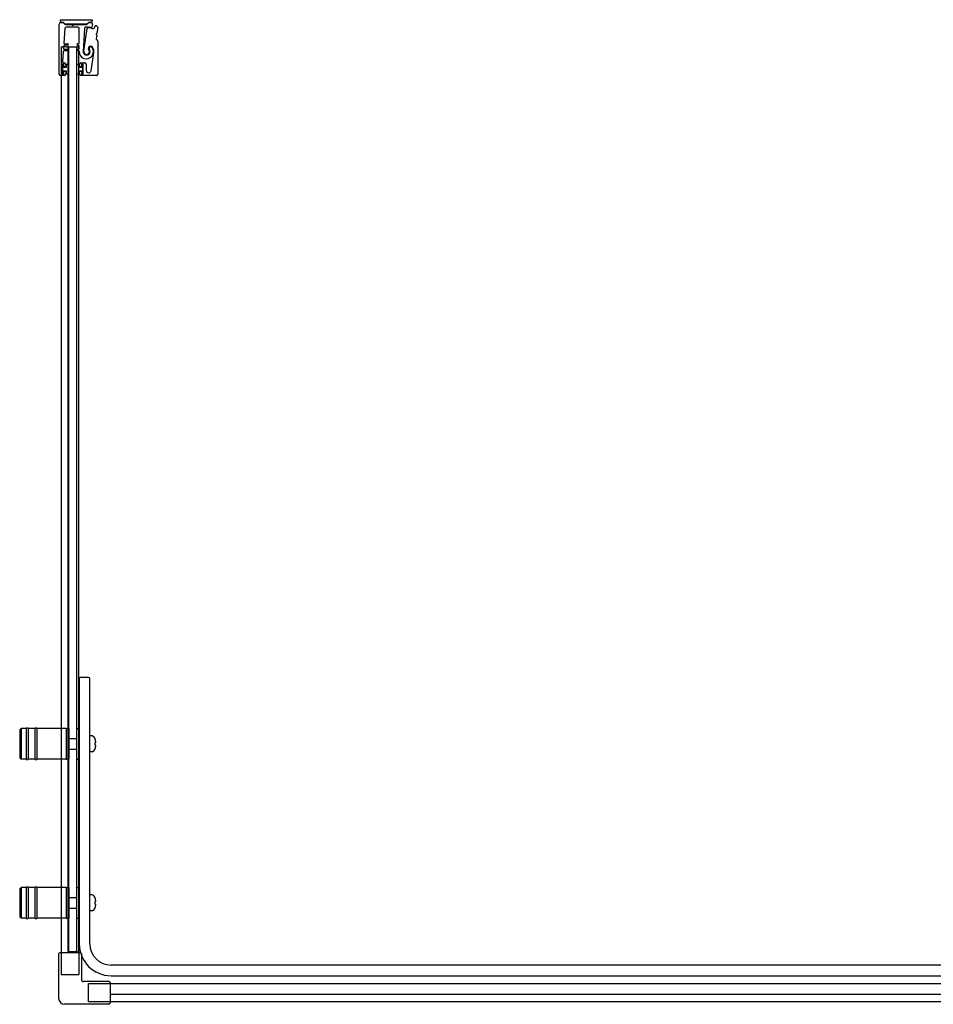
# Model space of a CAD drawing. Header units: millimetres. Extents: x 3692.08 to 3693.69, y 3781.17 to 3781.91.
# Tile 1 of 2: x 3692.08 to 3692.77, y 3781.17 to 3781.91. Entities that reach past the tile are written whole.
import ezdxf

# ---------------------------------------------------------------- set-up
doc = ezdxf.new("R2010")
doc.units = ezdxf.units.MM
doc.linetypes.add('HIDDEN', pattern=[9.525, 6.35, -3.175])
doc.layers.add('SANINDUSA', color=3, linetype='Continuous')

msp = doc.modelspace()

# ---------------------------------------------------------------- linework, layer by layer
at = {"layer": 'SANINDUSA'}
for p, q in [((3692.11082, 3781.91205), (3692.13475, 3781.91205)), ((3692.11082, 3781.91105), (3692.11082, 3781.91205)), ((3692.11108, 3781.90997), (3692.11254, 3781.90997)), ((3692.11255, 3781.91005), (3692.11182, 3781.91005)), ((3692.11324, 3781.90968), (3692.11415, 3781.90877)), ((3692.11441, 3781.90876), (3692.11349, 3781.90966)), ((3692.13181, 3781.90965), (3692.1309, 3781.90876)), ((3692.13115, 3781.90877), (3692.13206, 3781.90968)), ((3692.13375, 3781.91005), (3692.13277, 3781.91005)), ((3692.13277, 3781.90998), (3692.13277, 3781.90998)), ((3692.13277, 3781.90998), (3692.13377, 3781.90998)), ((3692.13475, 3781.91205), (3692.13475, 3781.91105)), ((3692.10983, 3781.87097), (3692.10983, 3781.90872)), ((3692.11427, 3781.90554), (3692.11348, 3781.89445)), ((3692.11485, 3781.90848), (3692.11906, 3781.90848)), ((3692.13045, 3781.90857), (3692.11486, 3781.90857)), ((3692.12396, 3781.90647), (3692.11527, 3781.90647)), ((3692.11924, 3781.9084), (3692.11972, 3781.90792)), ((3692.12043, 3781.90792), (3692.12091, 3781.9084)), ((3692.12109, 3781.90848), (3692.13044, 3781.90848)), ((3692.12496, 3781.89441), (3692.12496, 3781.90547)), ((3692.12892, 3781.90545), (3692.12801, 3781.88806)), ((3692.12853, 3781.88823), (3692.13106, 3781.90545)), ((3692.13499, 3781.90847), (3692.13457, 3781.90648)), ((3692.13665, 3781.90592), (3692.13703, 3781.90717)), ((3692.13903, 3781.90614), (3692.13842, 3781.90183)), ((3692.13822, 3781.90035), (3692.13781, 3781.89749)), ((3692.13788, 3781.90094), (3692.13816, 3781.90057)), ((3692.13831, 3781.90163), (3692.13794, 3781.90136)), ((3692.13796, 3781.89707), (3692.13886, 3781.89617)), ((3692.13915, 3781.89546), (3692.13915, 3781.87097)), ((3692.1113, 3781.89144), (3692.1113, 3781.20783)), ((3692.1113, 3781.89144), (3692.1123, 3781.89144)), ((3692.1155, 3781.89144), (3692.1123, 3781.89144)), ((3692.11303, 3781.88805), (3692.1125, 3781.88054)), ((3692.11333, 3781.89225), (3692.11319, 3781.89025)), ((3692.11638, 3781.88851), (3692.11353, 3781.88851)), ((3692.11369, 3781.88971), (3692.11638, 3781.88971)), ((3692.11638, 3781.89271), (3692.11383, 3781.89271)), ((3692.11398, 3781.89391), (3692.11638, 3781.89391)), ((3692.1155, 3781.89144), (3692.11649, 3781.89144)), ((3692.11679, 3781.89144), (3692.11649, 3781.89144)), ((3692.11679, 3781.20844), (3692.11679, 3781.89144)), ((3692.11679, 3781.89144), (3692.12335, 3781.89144)), ((3692.11707, 3781.20844), (3692.11707, 3781.89144)), ((3692.11707, 3781.89144), (3692.12307, 3781.89144)), ((3692.12307, 3781.89144), (3692.12307, 3781.20844)), ((3692.12335, 3781.20844), (3692.12335, 3781.89144)), ((3692.12369, 3781.89144), (3692.12335, 3781.89144)), ((3692.12369, 3781.89144), (3692.12419, 3781.89144)), ((3692.12378, 3781.89391), (3692.12446, 3781.89391)), ((3692.12446, 3781.89271), (3692.12378, 3781.89271)), ((3692.12378, 3781.88971), (3692.12446, 3781.88971)), ((3692.12446, 3781.88851), (3692.12378, 3781.88851)), ((3692.12455, 3781.89144), (3692.12419, 3781.89144)), ((3692.12455, 3781.89144), (3692.12485, 3781.89144)), ((3692.12485, 3781.20844), (3692.12485, 3781.89144)), ((3692.12496, 3781.89021), (3692.12496, 3781.89221)), ((3692.13396, 3781.87352), (3692.13609, 3781.88697)), ((3692.11213, 3781.87817), (3692.11213, 3781.87127)), ((3692.11328, 3781.87822), (3692.11228, 3781.87822)), ((3692.11228, 3781.87822), (3692.11228, 3781.87122)), ((3692.11313, 3781.87847), (3692.11243, 3781.87847)), ((3692.11328, 3781.87597), (3692.11328, 3781.87822)), ((3692.11528, 3781.87597), (3692.11328, 3781.87597)), ((3692.11328, 3781.87347), (3692.11528, 3781.87347)), ((3692.11328, 3781.87122), (3692.11328, 3781.87347)), ((3692.11343, 3781.87667), (3692.11343, 3781.87817)), ((3692.11343, 3781.87127), (3692.11343, 3781.87277)), ((3692.1135, 3781.87947), (3692.11383, 3781.87947)), ((3692.11453, 3781.87637), (3692.11373, 3781.87637)), ((3692.11373, 3781.87307), (3692.11453, 3781.87307)), ((3692.11483, 3781.87847), (3692.11483, 3781.87667)), ((3692.11483, 3781.87277), (3692.11483, 3781.87097)), ((3692.11708, 3781.87822), (3692.11528, 3781.87822)), ((3692.11528, 3781.87822), (3692.11528, 3781.87597)), ((3692.11528, 3781.87347), (3692.11528, 3781.87122)), ((3692.11708, 3781.87122), (3692.11708, 3781.87822)), ((3692.12308, 3781.87822), (3692.12308, 3781.87122)), ((3692.12488, 3781.87822), (3692.12308, 3781.87822)), ((3692.12488, 3781.87597), (3692.12488, 3781.87822)), ((3692.12688, 3781.87597), (3692.12488, 3781.87597)), ((3692.12488, 3781.87122), (3692.12488, 3781.87347)), ((3692.12488, 3781.87347), (3692.12688, 3781.87347)), ((3692.12533, 3781.87667), (3692.12533, 3781.87847)), ((3692.12533, 3781.87097), (3692.12533, 3781.87277)), ((3692.12643, 3781.87637), (3692.12563, 3781.87637)), ((3692.12563, 3781.87307), (3692.12643, 3781.87307)), ((3692.12633, 3781.87947), (3692.12933, 3781.87947)), ((3692.12673, 3781.87817), (3692.12673, 3781.87667)), ((3692.12673, 3781.87277), (3692.12673, 3781.87127)), ((3692.12788, 3781.87822), (3692.12688, 3781.87822)), ((3692.12688, 3781.87822), (3692.12688, 3781.87597)), ((3692.12688, 3781.87347), (3692.12688, 3781.87122)), ((3692.12773, 3781.87847), (3692.12703, 3781.87847)), ((3692.12788, 3781.87122), (3692.12788, 3781.87822)), ((3692.12803, 3781.87127), (3692.12803, 3781.87817)), ((3692.13033, 3781.87847), (3692.13033, 3781.8738)), ((3692.11383, 3781.86997), (3692.11083, 3781.86997)), ((3692.11228, 3781.87122), (3692.11328, 3781.87122)), ((3692.11243, 3781.87097), (3692.11313, 3781.87097)), ((3692.11528, 3781.87122), (3692.11708, 3781.87122)), ((3692.12308, 3781.87122), (3692.12488, 3781.87122)), ((3692.13815, 3781.86997), (3692.12633, 3781.86997)), ((3692.12688, 3781.87122), (3692.12788, 3781.87122)), ((3692.12703, 3781.87097), (3692.12773, 3781.87097)), ((3692.12507, 3781.41444), (3692.12507, 3781.21444)), ((3692.13207, 3781.41544), (3692.12607, 3781.41544)), ((3692.13307, 3781.21444), (3692.13307, 3781.41444)), ((3692.08007, 3781.37594), (3692.08107, 3781.37694)), ((3692.08007, 3781.37594), (3692.08007, 3781.35494)), ((3692.08107, 3781.37694), (3692.08107, 3781.35394)), ((3692.08507, 3781.37694), (3692.08107, 3781.37694)), ((3692.08507, 3781.37694), (3692.08507, 3781.35394)), ((3692.08657, 3781.37694), (3692.08657, 3781.35394)), ((3692.09157, 3781.37694), (3692.08657, 3781.37694)), ((3692.09157, 3781.37694), (3692.09157, 3781.35394)), ((3692.09307, 3781.37694), (3692.09307, 3781.35394)), ((3692.11507, 3781.37694), (3692.09307, 3781.37694)), ((3692.11507, 3781.37694), (3692.11507, 3781.35394)), ((3692.11507, 3781.37694), (3692.11507, 3781.35394)), ((3692.11507, 3781.37694), (3692.11707, 3781.37694)), ((3692.11707, 3781.37694), (3692.11707, 3781.35394)), ((3692.12307, 3781.37694), (3692.12307, 3781.35394)), ((3692.12307, 3781.37694), (3692.12507, 3781.37694)), ((3692.11737, 3781.36944), (3692.12307, 3781.36944)), ((3692.1347, 3781.37138), (3692.13307, 3781.37144)), ((3692.13706, 3781.36889), (3692.13702, 3781.36886)), ((3692.11737, 3781.36144), (3692.12307, 3781.36144)), ((3692.13757, 3781.36644), (3692.13702, 3781.36644)), ((3692.13702, 3781.36444), (3692.13757, 3781.36444)), ((3692.13702, 3781.36202), (3692.13706, 3781.36199)), ((3692.08007, 3781.35494), (3692.08107, 3781.35394)), ((3692.08507, 3781.35394), (3692.08107, 3781.35394)), ((3692.09157, 3781.35394), (3692.08657, 3781.35394)), ((3692.11507, 3781.35394), (3692.09307, 3781.35394)), ((3692.11507, 3781.35394), (3692.11707, 3781.35394)), ((3692.12307, 3781.35394), (3692.12507, 3781.35394)), ((3692.1347, 3781.3595), (3692.13307, 3781.35944)), ((3692.08007, 3781.25594), (3692.08107, 3781.25694)), ((3692.08007, 3781.25594), (3692.08007, 3781.23494)), ((3692.08107, 3781.25694), (3692.08107, 3781.23394)), ((3692.08507, 3781.25694), (3692.08107, 3781.25694)), ((3692.08507, 3781.25694), (3692.08507, 3781.23394)), ((3692.08657, 3781.25694), (3692.08657, 3781.23394)), ((3692.09157, 3781.25694), (3692.08657, 3781.25694)), ((3692.09157, 3781.25694), (3692.09157, 3781.23394)), ((3692.09307, 3781.25694), (3692.09307, 3781.23394)), ((3692.11507, 3781.25694), (3692.09307, 3781.25694)), ((3692.11507, 3781.25694), (3692.11507, 3781.23394)), ((3692.11507, 3781.25694), (3692.11507, 3781.23394)), ((3692.11507, 3781.25694), (3692.11707, 3781.25694)), ((3692.11707, 3781.25694), (3692.11707, 3781.23394)), ((3692.12307, 3781.25694), (3692.12307, 3781.23394)), ((3692.12307, 3781.25694), (3692.12507, 3781.25694)), ((3692.11737, 3781.24944), (3692.12307, 3781.24944)), ((3692.1347, 3781.25138), (3692.13307, 3781.25144)), ((3692.13706, 3781.24889), (3692.13702, 3781.24886)), ((3692.11737, 3781.24144), (3692.12307, 3781.24144)), ((3692.13757, 3781.24644), (3692.13702, 3781.24644)), ((3692.13702, 3781.24444), (3692.13757, 3781.24444)), ((3692.13702, 3781.24202), (3692.13706, 3781.24199)), ((3692.08007, 3781.23494), (3692.08107, 3781.23394)), ((3692.08507, 3781.23394), (3692.08107, 3781.23394)), ((3692.09157, 3781.23394), (3692.08657, 3781.23394)), ((3692.11507, 3781.23394), (3692.09307, 3781.23394)), ((3692.11507, 3781.23394), (3692.11707, 3781.23394)), ((3692.12307, 3781.23394), (3692.12507, 3781.23394)), ((3692.1347, 3781.2395), (3692.13307, 3781.23944)), ((3692.1095, 3781.20683), (3692.1095, 3781.17333)), ((3692.1105, 3781.20783), (3692.12565, 3781.20783)), ((3692.12335, 3781.20844), (3692.11679, 3781.20844)), ((3692.11681, 3781.20783), (3692.11681, 3781.20844)), ((3692.12307, 3781.20844), (3692.11707, 3781.20844)), ((3692.12369, 3781.20844), (3692.12335, 3781.20844)), ((3692.12369, 3781.20844), (3692.12419, 3781.20844)), ((3692.12455, 3781.20844), (3692.12419, 3781.20844)), ((3692.12455, 3781.20844), (3692.12485, 3781.20844)), ((3692.12485, 3781.20844), (3692.12485, 3781.20783)), ((3692.12665, 3781.20683), (3692.12665, 3781.18748)), ((3693.62595, 3781.19844), (3692.14907, 3781.19844)), ((3692.14907, 3781.19044), (3693.62595, 3781.19044)), ((3692.1475, 3781.18598), (3692.12815, 3781.18598)), ((3692.1485, 3781.18498), (3692.1485, 3781.16983)), ((3692.75695, 3781.18418), (3692.1485, 3781.18418)), ((3693.66695, 3781.18418), (3692.75695, 3781.18418)), ((3692.75695, 3781.17614), (3692.1485, 3781.17614)), ((3693.66695, 3781.17612), (3692.75695, 3781.17612)), ((3692.1475, 3781.16883), (3692.114, 3781.16883)), ((3693.66695, 3781.17063), (3692.1485, 3781.17063))]:
    msp.add_line(p, q, dxfattribs=at)
at = {"layer": 'SANINDUSA', "linetype": 'HIDDEN', "ltscale": 10}
for p, q in [((3692.1113, 3781.20783), (3692.1113, 3781.19144)), ((3692.12485, 3781.20783), (3692.12485, 3781.19144)), ((3692.1113, 3781.19144), (3692.12485, 3781.19144)), ((3692.13211, 3781.17063), (3692.13211, 3781.18418)), ((3692.1485, 3781.18418), (3692.13211, 3781.18418)), ((3692.1485, 3781.17063), (3692.13211, 3781.17063))]:
    msp.add_line(p, q, dxfattribs=at)
at = {"layer": 'SANINDUSA'}
for centre, radius, start, end in [((3692.11108, 3781.90872), 0.00125, 90, 180), ((3692.11182, 3781.91105), 0.001, 180, 270), ((3692.11253, 3781.90897), 0.001, 44.9107, 89.4659), ((3692.11255, 3781.9087), 0.00135, 45.4448, 90), ((3692.13277, 3781.9087), 0.00135, 90, 135), ((3692.13277, 3781.90898), 0.001, 90, 135), ((3692.13375, 3781.91105), 0.001, 270, 0), ((3692.13377, 3781.90873), 0.00125, 347.95912, 90), ((3692.11485, 3781.90948), 0.001, 224.9107, 270), ((3692.11527, 3781.90547), 0.001, 90, 175.94302), ((3692.11486, 3781.90922), 0.00065, 225.4448, 270), ((3692.11906, 3781.90823), 0.00025, 45, 90), ((3692.12008, 3781.90828), 0.0005, 225, 315), ((3692.12109, 3781.90823), 0.00025, 90, 135), ((3692.12396, 3781.90547), 0.001, 0, 90), ((3692.12992, 3781.90539), 0.001, 92.24985, 177), ((3692.13061, 3781.88792), 0.01849, 79.46815, 92.24985), ((3692.13044, 3781.90948), 0.001, 270, 315), ((3692.13045, 3781.90922), 0.00065, 270, 314.38239), ((3692.13156, 3781.90538), 0.0005, 86.87429, 171.62444), ((3692.13061, 3781.88792), 0.01799, 74.46815, 86.87429), ((3692.13408, 3781.90659), 0.0005, 259.46815, 347.95912), ((3692.13569, 3781.90621), 0.001, 254.46815, 342.95912), ((3692.13751, 3781.90702), 0.0005, 70.1363, 162.95912), ((3692.13061, 3781.88792), 0.02081, 67.95837, 70.1363), ((3692.13804, 3781.90628), 0.001, 352, 67.95837), ((3692.13831, 3781.89743), 0.0005, 172, 225), ((3692.13812, 3781.90112), 0.0003, 127, 217), ((3692.13792, 3781.90039), 0.0003, 352, 37), ((3692.13813, 3781.90187), 0.0003, 307, 352), ((3692.13815, 3781.89546), 0.001, 0, 45), ((3692.11353, 3781.88801), 0.0005, 90, 175.94302), ((3692.11369, 3781.89021), 0.0005, 175.94302, 270), ((3692.11383, 3781.89221), 0.0005, 90, 175.94302), ((3692.11398, 3781.89441), 0.0005, 175.94302, 270), ((3692.11638, 3781.89331), 0.0006, 270, 90), ((3692.11638, 3781.88911), 0.0006, 270, 90), ((3692.12378, 3781.89331), 0.0006, 90, 270), ((3692.12378, 3781.88911), 0.0006, 90, 270), ((3692.12446, 3781.89441), 0.0005, 270, 0), ((3692.12446, 3781.89221), 0.0005, 0, 90), ((3692.12446, 3781.89021), 0.0005, 270, 0), ((3692.12446, 3781.88801), 0.0005, 358.37906, 90), ((3692.13033, 3781.88785), 0.00537, 178.37906, 34.62628), ((3692.13061, 3781.88792), 0.0026, 177, 36.02172), ((3692.13061, 3781.88792), 0.0021, 171.62444, 37.81512), ((3692.13366, 3781.89029), 0.00177, 34.46929, 217.81512), ((3692.13372, 3781.89019), 0.00125, 34.62628, 216.02172), ((3692.13019, 3781.88791), 0.00598, 351.00614, 34.46929), ((3692.1135, 3781.88047), 0.001, 175.94302, 270), ((3692.11243, 3781.87817), 0.0003, 90, 180), ((3692.11313, 3781.87817), 0.0003, 0, 90), ((3692.11373, 3781.87667), 0.0003, 180, 270), ((3692.11373, 3781.87277), 0.0003, 90, 180), ((3692.11383, 3781.87847), 0.001, 0, 90), ((3692.11453, 3781.87667), 0.0003, 270, 0), ((3692.11453, 3781.87277), 0.0003, 0, 90), ((3692.12633, 3781.87847), 0.001, 90, 180), ((3692.12563, 3781.87667), 0.0003, 180, 270), ((3692.12563, 3781.87277), 0.0003, 90, 180), ((3692.12643, 3781.87667), 0.0003, 270, 0), ((3692.12643, 3781.87277), 0.0003, 0, 90), ((3692.12703, 3781.87817), 0.0003, 90, 180), ((3692.12773, 3781.87817), 0.0003, 0, 90), ((3692.12933, 3781.87847), 0.001, 0, 90), ((3692.13216, 3781.8738), 0.00183, 180, 351.00614), ((3692.11083, 3781.87097), 0.001, 180, 270), ((3692.11243, 3781.87127), 0.0003, 180, 270), ((3692.11313, 3781.87127), 0.0003, 270, 0), ((3692.11383, 3781.87097), 0.001, 270, 0), ((3692.12633, 3781.87097), 0.001, 180, 270), ((3692.12703, 3781.87127), 0.0003, 180, 270), ((3692.12773, 3781.87127), 0.0003, 270, 0), ((3692.13815, 3781.87097), 0.001, 270, 0), ((3692.12607, 3781.41444), 0.001, 90, 180), ((3692.13207, 3781.41444), 0.001, 0, 90), ((3692.08582, 3781.37669), 0.00075, 0, 180), ((3692.09232, 3781.37669), 0.00075, 0, 180), ((3692.11737, 3781.36914), 0.0003, 90, 180), ((3692.13463, 3781.36938), 0.002, 29.54044, 88), ((3692.12767, 3781.36544), 0.01, 20.1818, 29.54044), ((3692.12767, 3781.36544), 0.00995, 5.76818, 20.08396), ((3692.11737, 3781.36174), 0.0003, 180, 270), ((3692.13463, 3781.36149), 0.002, 272, 330.45956), ((3692.12767, 3781.36544), 0.01, 330.45956, 339.8182), ((3692.12767, 3781.36544), 0.00995, 339.91604, 354.23182), ((3692.08582, 3781.35419), 0.00075, 180, 0), ((3692.09232, 3781.35419), 0.00075, 180, 0), ((3692.08582, 3781.25669), 0.00075, 0, 180), ((3692.09232, 3781.25669), 0.00075, 0, 180), ((3692.11737, 3781.24914), 0.0003, 90, 180), ((3692.13463, 3781.24938), 0.002, 29.54044, 88), ((3692.12767, 3781.24544), 0.01, 20.1818, 29.54044), ((3692.12767, 3781.24544), 0.00995, 5.76818, 20.08396), ((3692.11737, 3781.24174), 0.0003, 180, 270), ((3692.12767, 3781.24544), 0.01, 330.45956, 339.8182), ((3692.12767, 3781.24544), 0.00995, 339.91604, 354.23182), ((3692.08582, 3781.23419), 0.00075, 180, 0), ((3692.09232, 3781.23419), 0.00075, 180, 0), ((3692.13463, 3781.24149), 0.002, 272, 330.45956), ((3692.14907, 3781.21444), 0.024, 180, 270), ((3692.14907, 3781.21444), 0.016, 180, 270), ((3692.1105, 3781.20683), 0.001, 90, 180), ((3692.12565, 3781.20683), 0.001, 0, 90), ((3692.12815, 3781.18748), 0.0015, 180, 270), ((3692.1475, 3781.18498), 0.001, 0, 90), ((3692.114, 3781.17333), 0.0045, 180, 270), ((3692.1475, 3781.16983), 0.001, 270, 0)]:
    msp.add_arc(centre, radius, start, end, dxfattribs=at)
for centre in [(3692.12969, 3781.36544), (3692.12969, 3781.24544)]:
    msp.add_ellipse(centre, major_axis=(0, -0.00947), ratio=0.778226, start_param=1.465014, end_param=1.676579, dxfattribs=at)

doc.saveas('drawing.dxf')
